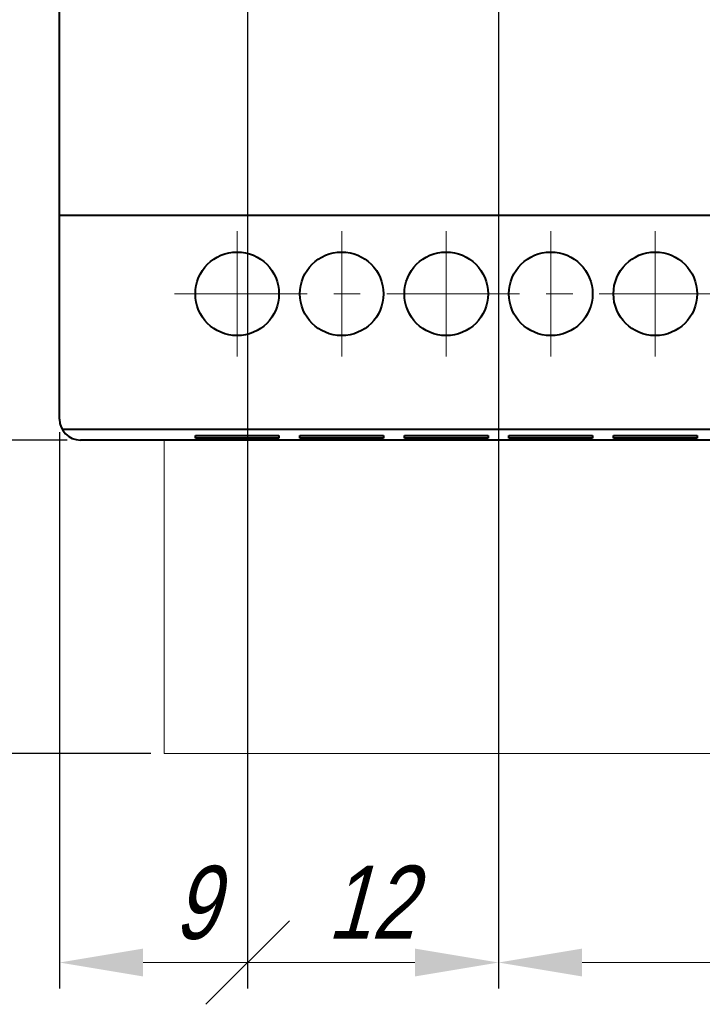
# Model space of a CAD drawing. Header units: millimetres. Extents: x 2146 to 2591, y 1129 to 1436.
# Tile 3 of 10: x 2211 to 2244, y 1249 to 1296. Entities that reach past the tile are written whole.
import ezdxf
from ezdxf.lldxf.tags import DXFTag

# ---------------------------------------------------------------- set-up
doc = ezdxf.new("R2010")
doc.units = ezdxf.units.MM
doc.linetypes.add('ACAD_ISO05W100', pattern=[33, 24, -3, 0, -3, 0, -3])
doc.linetypes.add('CENTER', pattern=[10.16, 6.35, -1.27, 1.27, -1.27])
for name, color, linetype, lineweight in [('help', 4, 'New Line1', 15), ('main', 5, 'Continuous', 40), ('size', 7, 'Continuous', 13), ('ОСЕВЫЕ', 1, 'CENTER', 15)]:
    doc.layers.add(name, color=color, linetype=linetype, lineweight=lineweight)
doc.styles.add('K5_TEXTSTYLE', font='win_eskd.shx', dxfattribs={"width": 0.8, "oblique": 15, "height": 3.5})
tags = doc.linetypes.add('New Line1', pattern=[0.8, 0.5, -0.3]).pattern_tags.tags
tags[6:7] = [DXFTag(74, 4), DXFTag(75, 0), DXFTag(340, '0'), DXFTag(46, 1.0), DXFTag(50, 0.0), DXFTag(44, 0.0), DXFTag(45, 0.0)]
tags[4:5] = [DXFTag(74, 4), DXFTag(75, 0), DXFTag(340, '0'), DXFTag(46, 1.0), DXFTag(50, 0.0), DXFTag(44, 0.0), DXFTag(45, 0.0)]
doc.dimstyles.new('ISO-25', dxfattribs={"dimtxt": 3.5, "dimasz": 4, "dimexe": 1.25, "dimexo": 0.625, "dimgap": 1, "dimtad": 1, "dimdec": 1, "dimrnd": 0.5, "dimtxsty": 'K5_TEXTSTYLE', "dimcen": 0, "dimclrd": 256, "dimclrt": 256, "dimadec": 0, "dimazin": 2, "dimtfac": 1, "dimtdec": 1, "dimtmove": 0, "dimatfit": 1, "dimfxl": 1, "dimlwd": -1, "dimarcsym": 2})

# ---------------------------------------------------------------- blocks, each defined once
blk = doc.blocks.new('*D8')
at = {"layer": 'Defpoints', "color": 0}
for p in [(2214.158, 1365.702), (2191.158, 1275.702), (2214.158, 1275.702)]:
    blk.add_point(p, dxfattribs=at)
at = {"layer": 'size', "color": 0, "lineweight": -2}
for p, q in [((2213.533, 1365.702), (2189.908, 1365.702)), ((2213.533, 1275.702), (2189.908, 1275.702))]:
    blk.add_line(p, q, dxfattribs=at)
at = {"layer": 'size'}
blk.add_line((2191.158, 1361.702), (2191.158, 1279.702), dxfattribs=at)
for points in [[(2191.825, 1361.702), (2190.491, 1361.702), (2191.158, 1365.702)], [(2190.491, 1279.702), (2191.825, 1279.702), (2191.158, 1275.702)]]:
    blk.add_solid(points, dxfattribs=at)
at = {"layer": 'size', "linetype": 'ACAD_ISO05W100', "insert": (2188.307, 1320.702), "char_height": 3.5, "attachment_point": 5, "rotation": 90, "style": 'K5_TEXTSTYLE'}
blk.add_mtext('90', dxfattribs=at)
blk = doc.blocks.new('*D10')
at = {"layer": 'Defpoints', "color": 0}
for p in [(2214.158, 1275.702), (2191.158, 1260.702), (2218.158, 1260.702)]:
    blk.add_point(p, dxfattribs=at)
at = {"layer": 'size', "color": 0, "lineweight": -2}
for p, q in [((2213.533, 1275.702), (2189.908, 1275.702)), ((2217.533, 1260.702), (2189.908, 1260.702))]:
    blk.add_line(p, q, dxfattribs=at)
at = {"layer": 'size'}
blk.add_line((2191.158, 1271.702), (2191.158, 1264.702), dxfattribs=at)
for points in [[(2191.825, 1271.702), (2190.491, 1271.702), (2191.158, 1275.702)], [(2190.491, 1264.702), (2191.825, 1264.702), (2191.158, 1260.702)]]:
    blk.add_solid(points, dxfattribs=at)
at = {"layer": 'size', "linetype": 'ACAD_ISO05W100', "insert": (2188.335, 1268.202), "char_height": 3.5, "attachment_point": 5, "rotation": 90, "style": 'K5_TEXTSTYLE'}
blk.add_mtext('10...15', dxfattribs=at)
blk = doc.blocks.new('_Oblique')
at = {"color": 0, "linetype": 'ByBlock', "lineweight": -2}
blk.add_line((-0.5, -0.5), (0.5, 0.5), dxfattribs=at)
blk = doc.blocks.new('*D36')
at = {"layer": 'Defpoints', "color": 0}
for p in [(2222.158, 1327.102), (2234.158, 1327.102), (2222.158, 1250.702)]:
    blk.add_point(p, dxfattribs=at)
at = {"layer": 'size', "color": 0, "lineweight": -2}
for p, q in [((2222.158, 1326.477), (2222.158, 1249.452)), ((2234.158, 1326.477), (2234.158, 1249.452))]:
    blk.add_line(p, q, dxfattribs=at)
at = {"layer": 'size'}
blk.add_line((2230.158, 1250.702), (2222.158, 1250.702), dxfattribs=at)
blk.add_solid([(2230.158, 1250.035), (2230.158, 1251.368), (2234.158, 1250.702)], dxfattribs=at)
at = {"layer": 'size', "xscale": 4, "yscale": 4, "zscale": 4, "rotation": 180}
blk.add_blockref('_Oblique', (2222.158, 1250.702), dxfattribs=at)
at = {"layer": 'size', "linetype": 'ACAD_ISO05W100', "insert": (2228.048, 1253.587), "char_height": 3.5, "attachment_point": 5, "style": 'K5_TEXTSTYLE'}
blk.add_mtext('12', dxfattribs=at)
blk = doc.blocks.new('*D85')
at = {"layer": 'Defpoints', "color": 0}
for p in [(2222.158, 1327.102), (2213.158, 1276.702), (2213.158, 1250.702)]:
    blk.add_point(p, dxfattribs=at)
at = {"layer": 'size', "color": 0, "lineweight": -2}
for p, q in [((2222.158, 1326.477), (2222.158, 1249.452)), ((2213.158, 1276.077), (2213.158, 1249.452))]:
    blk.add_line(p, q, dxfattribs=at)
at = {"layer": 'size'}
blk.add_line((2222.158, 1250.702), (2217.158, 1250.702), dxfattribs=at)
blk.add_solid([(2217.158, 1251.368), (2217.158, 1250.035), (2213.158, 1250.702)], dxfattribs=at)
at = {"layer": 'size', "xscale": 4, "yscale": 4, "zscale": 4}
blk.add_blockref('_Oblique', (2222.158, 1250.702), dxfattribs=at)
at = {"layer": 'size', "linetype": 'ACAD_ISO05W100', "insert": (2219.658, 1253.553), "char_height": 3.5, "attachment_point": 5, "style": 'K5_TEXTSTYLE'}
blk.add_mtext('9', dxfattribs=at)
blk = doc.blocks.new('*D92')
at = {"layer": 'Defpoints', "color": 0}
for p in [(2234.158, 1327.102), (2264.158, 1327.102), (2264.158, 1250.702)]:
    blk.add_point(p, dxfattribs=at)
at = {"layer": 'size', "color": 0, "lineweight": -2}
for p, q in [((2234.158, 1326.477), (2234.158, 1249.452)), ((2264.158, 1326.477), (2264.158, 1249.452))]:
    blk.add_line(p, q, dxfattribs=at)
at = {"layer": 'size'}
blk.add_line((2238.158, 1250.702), (2260.158, 1250.702), dxfattribs=at)
for points in [[(2238.158, 1251.368), (2238.158, 1250.035), (2234.158, 1250.702)], [(2260.158, 1250.035), (2260.158, 1251.368), (2264.158, 1250.702)]]:
    blk.add_solid(points, dxfattribs=at)
at = {"layer": 'size', "linetype": 'ACAD_ISO05W100', "insert": (2249.158, 1253.524), "char_height": 3.5, "attachment_point": 5, "style": 'K5_TEXTSTYLE'}
blk.add_mtext('30', dxfattribs=at)

msp = doc.modelspace()

# ---------------------------------------------------------------- linework, layer by layer
at = {"layer": 'help', "ltscale": 5}
for p, q in [((2218.158, 1275.702), (2218.158, 1260.702)), ((2218.158, 1260.702), (2280.158, 1260.702))]:
    msp.add_line(p, q, dxfattribs=at)
at = {"layer": 'main'}
for p, q in [((2213.158, 1286.952), (2213.158, 1297.952)), ((2213.158, 1286.452), (2213.158, 1286.952)), ((2285.158, 1286.452), (2213.158, 1286.452)), ((2213.158, 1276.702), (2213.158, 1286.452)), ((2285.024, 1276.202), (2213.292, 1276.202)), ((2284.158, 1275.702), (2214.158, 1275.702)), ((2219.658, 1275.797), (2219.658, 1275.916)), ((2219.658, 1275.916), (2223.658, 1275.916)), ((2223.658, 1275.797), (2219.658, 1275.797)), ((2223.658, 1275.916), (2223.658, 1275.797)), ((2224.658, 1275.797), (2224.658, 1275.916)), ((2224.658, 1275.916), (2228.658, 1275.916)), ((2228.658, 1275.797), (2224.658, 1275.797)), ((2228.658, 1275.916), (2228.658, 1275.797)), ((2229.658, 1275.797), (2229.658, 1275.916)), ((2229.658, 1275.916), (2233.658, 1275.916)), ((2233.658, 1275.797), (2229.658, 1275.797)), ((2233.658, 1275.916), (2233.658, 1275.797)), ((2234.658, 1275.797), (2234.658, 1275.916)), ((2234.658, 1275.916), (2238.658, 1275.916)), ((2238.658, 1275.797), (2234.658, 1275.797)), ((2238.658, 1275.916), (2238.658, 1275.797)), ((2239.658, 1275.797), (2239.658, 1275.916)), ((2239.658, 1275.916), (2243.658, 1275.916)), ((2243.658, 1275.797), (2239.658, 1275.797)), ((2243.658, 1275.916), (2243.658, 1275.797))]:
    msp.add_line(p, q, dxfattribs=at)
for centre in [(2221.658, 1282.702), (2226.658, 1282.702), (2231.658, 1282.702), (2236.658, 1282.702), (2241.658, 1282.702)]:
    msp.add_circle(centre, 2, dxfattribs=at)
msp.add_arc((2214.158, 1276.702), 1, 180, 270, dxfattribs=at)
at = {"layer": 'ОСЕВЫЕ'}
for p, q in [((2221.658, 1285.702), (2221.658, 1279.702)), ((2226.658, 1285.702), (2226.658, 1279.702)), ((2231.658, 1285.702), (2231.658, 1279.702)), ((2236.658, 1285.702), (2236.658, 1279.702)), ((2241.658, 1285.702), (2241.658, 1279.702)), ((2218.658, 1282.702), (2279.658, 1282.702))]:
    msp.add_line(p, q, dxfattribs=at)

# ---------------------------------------------------------------- dimensions: what is measured, and where the dimension line sits
at = {"layer": 'size'}
dim = msp.add_linear_dim(base=(2191.158, 1275.702), p1=(2214.158, 1365.702), p2=(2214.158, 1275.702), angle=90, dimstyle='ISO-25', dxfattribs=at)
dim.commit()
dim.dimension.update_dxf_attribs({"geometry": '*D8', "text_midpoint": (2188.307, 1320.702)})
for base, p1, p2, override, picture, middle in [((2213.158, 1250.702), (2222.158, 1327.102), (2213.158, 1276.702), {"dimlfac": 1, "dimtxsty": 'K5_TEXTSTYLE', "dimblk1": 'Oblique', "dimsah": 1, "dimtolj": 0}, '*D85', (2219.658, 1253.553)), ((2264.158, 1250.702), (2234.158, 1327.102), (2264.158, 1327.102), {"dimlfac": 1, "dimtxsty": 'K5_TEXTSTYLE', "dimsah": 1, "dimtolj": 0}, '*D92', (2249.158, 1253.524))]:
    dim = msp.add_linear_dim(base=base, p1=p1, p2=p2, dimstyle='ISO-25', override=override, dxfattribs=at)
    dim.commit()
    dim.dimension.update_dxf_attribs({"geometry": picture, "text_midpoint": middle})
dim = msp.add_linear_dim(base=(2222.158, 1250.702), p1=(2234.158, 1327.102), p2=(2222.158, 1327.102), angle=180, dimstyle='ISO-25', override={"dimlfac": 1, "dimtxsty": 'K5_TEXTSTYLE', "dimblk2": 'Oblique', "dimsah": 1, "dimtolj": 0}, dxfattribs=at)
dim.commit()
dim.dimension.update_dxf_attribs({"geometry": '*D36', "text_midpoint": (2228.048, 1250.702), "dimtype": 160})
at = {"layer": 'size', "linetype": 'ByBlock'}
dim = msp.add_linear_dim(base=(2191.158, 1260.702), p1=(2214.158, 1275.702), p2=(2218.158, 1260.702), angle=90, text='10...<>', dimstyle='ISO-25', dxfattribs=at)
dim.commit()
dim.dimension.update_dxf_attribs({"geometry": '*D10', "text_midpoint": (2188.335, 1268.202)})

doc.saveas('drawing.dxf')
